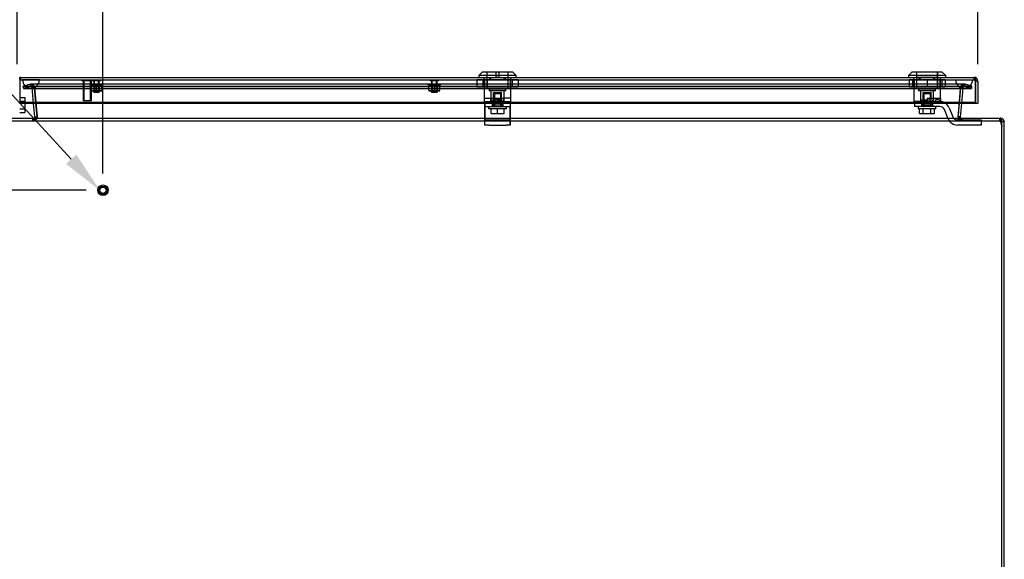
# Model space of a CAD drawing. Header units: inches. Extents: x 1 to 240, y -1 to 159.
# Tile 3 of 20: x 56 to 85, y 16 to 32. Entities that reach past the tile are written whole.
import ezdxf
from ezdxf import colors
from ezdxf.entities.mleader import LeaderData, LeaderLine
from ezdxf.enums import TextEntityAlignment as Align
from ezdxf.lldxf.tags import DXFTag
from ezdxf.math import Vec2, Vec3

# ---------------------------------------------------------------- set-up
doc = ezdxf.new("R2010")
doc.units = ezdxf.units.IN
doc.header["$MEASUREMENT"] = 0
for name, color, linetype in [('COM70220', 7, 'Continuous'), ('COM70701-2', 7, 'Continuous'), ('COM70702-11', 7, 'Continuous'), ('COM70703-6', 7, 'Continuous'), ('COM70704-2', 7, 'Continuous'), ('COM70705-9', 7, 'Continuous'), ('Default', 7, 'Continuous'), ('LOK10031', 7, 'Continuous'), ('LOK10031_CAM', 7, 'Continuous'), ('LOK10031_INSERT', 7, 'Continuous'), ('LOK10031_NUT', 7, 'Continuous'), ('LOK10031_SC', 7, 'Continuous'), ('NTS18118', 7, 'Continuous'), ('SCS86661', 7, 'Continuous'), ('STD26063', 7, 'Continuous'), ('STD26258', 7, 'Continuous')]:
    doc.layers.add(name, color=color, linetype=linetype)
doc.styles.add('SEACAD_Times_New_Roman', font='times.ttf')
tags = doc.linetypes.add('HIDDEN2', pattern=[0.1875, 0.125, -0.0625]).pattern_tags.tags
tags[6:7] = [DXFTag(74, 4), DXFTag(75, 0), DXFTag(340, '0'), DXFTag(46, 0.0), DXFTag(50, 0.0), DXFTag(44, 0.0), DXFTag(45, 0.0)]
tags[4:5] = [DXFTag(74, 4), DXFTag(75, 0), DXFTag(340, '0'), DXFTag(46, 0.0), DXFTag(50, 0.0), DXFTag(44, 0.0), DXFTag(45, 0.0)]
doc.dimstyles.new('HAMMOND_(STH_-_240x160)', dxfattribs={"dimtxt": 1, "dimasz": 1.25, "dimexe": 0.5, "dimexo": 0.5, "dimgap": 0.25, "dimtad": 0, "dimtih": 1, "dimtoh": 1, "dimzin": 0, "dimdsep": 46, "dimtxsty": 'SEACAD_Times_New_Roman', "dimblk1": '_SE_FILLED', "dimblk2": '_SE_FILLED', "dimsah": 1, "dimcen": 0.5, "dimadec": 0, "dimazin": 0, "dimtfac": 0.8, "dimtofl": 0, "dimtmove": 0, "dimatfit": 3, "dimfxl": 1, "dimtolj": 1, "dimtzin": 0, "dimarcsym": 0})

# ---------------------------------------------------------------- blocks, each defined once
blk = doc.blocks.new('SE4')
at = {"layer": 'COM70220', "color": 7, "linetype": 'HIDDEN2'}
for p, q in [((56.093, 30.589), (56.592, 30.589)), ((56.093, 30.588), (56.093, 30.589)), ((56.093, 30.588), (56.592, 30.588)), ((56.342, 30.586), (56.093, 30.588)), ((56.591, 30.588), (56.342, 30.586)), ((56.342, 30.586), (56.592, 30.586)), ((56.342, 30.34), (56.592, 30.34)), ((56.591, 30.589), (56.591, 30.588)), ((56.592, 30.589), (83.711, 30.589)), ((56.592, 30.588), (83.711, 30.588)), ((56.592, 30.586), (83.711, 30.586)), ((56.592, 30.34), (83.711, 30.34)), ((83.711, 30.589), (84.21, 30.589)), ((83.711, 30.588), (84.21, 30.588)), ((83.711, 30.586), (83.961, 30.586)), ((83.711, 30.34), (83.961, 30.34)), ((83.712, 30.589), (83.712, 30.588)), ((83.712, 30.588), (83.961, 30.586)), ((83.961, 30.586), (84.21, 30.588)), ((84.21, 30.588), (84.21, 30.589))]:
    blk.add_line(p, q, dxfattribs=at)
for centre in [(56.342, 30.59), (83.961, 30.59)]:
    blk.add_arc(centre, 0.25, 180, 0, dxfattribs=at)
at = {"layer": 'COM70701-2', "color": 7, "linetype": 'HIDDEN2'}
for p, q in [((56.11, 30.407), (56.315, 30.462)), ((56.129, 30.337), (56.11, 30.407)), ((56.333, 30.392), (56.129, 30.337)), ((56.315, 30.462), (56.343, 30.465)), ((56.333, 30.392), (56.315, 30.462)), ((56.333, 30.392), (56.343, 30.393)), ((56.343, 30.393), (56.343, 30.465)), ((56.343, 30.393), (56.363, 30.387)), ((56.363, 30.387), (56.403, 30.447)), ((56.363, 30.387), (56.378, 30.366)), ((56.378, 30.366), (56.447, 30.383)), ((56.378, 30.361), (56.45, 30.367)), ((56.378, 30.366), (56.378, 30.361)), ((56.42, 29.89), (56.378, 30.361)), ((56.447, 30.383), (56.45, 30.367)), ((56.45, 30.367), (56.526, 29.498)), ((56.397, 29.452), (56.397, 29.38)), ((56.419, 29.452), (56.419, 29.38)), ((56.438, 29.458), (56.477, 29.398)), ((56.442, 29.452), (56.477, 29.398)), ((56.446, 29.452), (56.483, 29.402)), ((56.517, 29.48), (56.526, 29.48)), ((56.526, 29.498), (56.526, 29.48)), ((56.526, 29.498), (56.526, 29.498)), ((56.483, 29.402), (56.477, 29.398))]:
    blk.add_line(p, q, dxfattribs=at)
at = {"layer": 'COM70701-2', "color": 7, "linetype": 'Continuous'}
for p, q in [((56.454, 29.491), (56.42, 29.89)), ((56.44, 29.46), (56.438, 29.458)), ((56.438, 29.458), (56.442, 29.452)), ((56.44, 29.46), (56.446, 29.452)), ((56.454, 29.491), (56.526, 29.498)), ((56.454, 29.491), (56.455, 29.485)), ((56.455, 29.485), (56.517, 29.48))]:
    blk.add_line(p, q, dxfattribs=at)
at = {"layer": 'COM70701-2', "color": 7, "linetype": 'HIDDEN2'}
for centre, radius, start, end in [((56.342, 30.357), 0.109, 55.8948, 89.8951), ((56.343, 30.357), 0.108, 13.7843, 55.7899), ((56.419, 29.488), 0.108, 306.8348, 355.3824), ((56.418, 29.489), 0.109, 270.0924, 302.6845)]:
    blk.add_arc(centre, radius, start, end, dxfattribs=at)
at = {"layer": 'COM70701-2', "color": 7, "linetype": 'Continuous'}
blk.add_arc((56.419, 29.488), 0.036, 306.835, 355.3822, dxfattribs=at)
at = {"layer": 'COM70702-11', "color": 7, "linetype": 'HIDDEN2'}
for p, q in [((56.336, 30.458), (56.124, 30.403)), ((56.124, 30.403), (84.18, 30.403)), ((56.124, 30.403), (56.124, 30.334)), ((56.336, 30.389), (56.124, 30.334)), ((56.124, 30.334), (84.18, 30.334)), ((56.336, 30.389), (56.336, 30.458)), ((83.954, 30.462), (56.35, 30.462)), ((83.954, 30.39), (56.35, 30.39)), ((56.456, 30.338), (56.43, 30.363)), ((56.43, 30.357), (56.43, 30.363)), ((56.456, 30.331), (56.43, 30.357)), ((56.522, 29.556), (56.456, 30.338)), ((56.456, 30.338), (56.456, 30.331)), ((56.522, 29.549), (56.456, 30.331)), ((83.848, 30.338), (83.782, 29.556)), ((83.848, 30.331), (83.782, 29.549)), ((83.874, 30.363), (83.848, 30.338)), ((83.874, 30.357), (83.848, 30.331)), ((83.848, 30.338), (83.848, 30.331)), ((83.874, 30.357), (83.874, 30.363)), ((83.968, 30.389), (83.968, 30.458)), ((84.18, 30.403), (83.968, 30.458)), ((84.18, 30.334), (83.968, 30.389)), ((84.18, 30.403), (84.18, 30.334)), ((56.395, 29.38), (56.395, 29.452)), ((56.516, 29.488), (56.516, 29.488)), ((56.517, 29.491), (56.517, 29.498)), ((56.522, 29.556), (56.522, 29.549)), ((56.523, 29.529), (56.523, 29.536)), ((83.781, 29.536), (83.781, 29.529)), ((83.782, 29.556), (83.782, 29.549)), ((83.787, 29.491), (83.787, 29.498)), ((83.788, 29.488), (83.788, 29.488)), ((83.908, 29.38), (83.908, 29.452)), ((85.018, 29.38), (85.018, 29.452)), ((85.028, 29.38), (85.028, 29.452)), ((85.042, 29.36), (85.042, 29.39)), ((85.042, 29.39), (85.08, 29.238)), ((85.042, 29.36), (85.08, 29.208))]:
    blk.add_line(p, q, dxfattribs=at)
for centre, major_axis, start_param, end_param in [((56.395, 29.536), (-0.128, 0), 2.838142, 3.297963), ((56.395, 29.529), (-0.128, 0), 2.838142, 3.297963), ((83.908, 29.536), (0.128, 0), 2.985222, 3.445043), ((83.908, 29.529), (0.128, 0), 2.985222, 3.445043)]:
    blk.add_ellipse(centre, major_axis=major_axis, ratio=0.996195, start_param=start_param, end_param=end_param, dxfattribs=at)
for points, knots in [([(56.336, 30.389), (56.344, 30.39), (56.352, 30.39), (56.367, 30.388), (56.375, 30.386), (56.391, 30.38), (56.399, 30.376), (56.415, 30.367), (56.422, 30.362), (56.43, 30.357)], [0, 0, 0, 0, 0.25, 0.25, 0.5, 0.5, 0.75, 0.75, 1, 1, 1, 1]), ([(56.35, 30.462), (56.353, 30.462), (56.356, 30.461), (56.367, 30.457), (56.375, 30.451), (56.391, 30.433), (56.399, 30.421), (56.415, 30.394), (56.422, 30.379), (56.43, 30.363)], [0.1504974, 0.1504974, 0.1504974, 0.1504974, 0.25, 0.25, 0.5, 0.5, 0.75, 0.75, 1, 1, 1, 1]), ([(83.874, 30.363), (83.881, 30.379), (83.889, 30.394), (83.905, 30.421), (83.913, 30.433), (83.929, 30.451), (83.936, 30.457), (83.947, 30.461), (83.951, 30.462), (83.954, 30.462)], [0, 0, 0, 0, 0.25, 0.25, 0.5, 0.5, 0.75, 0.75, 0.8495026, 0.8495026, 0.8495026, 0.8495026]), ([(83.874, 30.357), (83.881, 30.362), (83.889, 30.367), (83.905, 30.376), (83.913, 30.38), (83.929, 30.386), (83.936, 30.388), (83.952, 30.39), (83.96, 30.39), (83.968, 30.389)], [0, 0, 0, 0, 0.25, 0.25, 0.5, 0.5, 0.75, 0.75, 1, 1, 1, 1]), ([(56.395, 29.38), (56.402, 29.38), (56.409, 29.38), (56.422, 29.38), (56.429, 29.381), (56.442, 29.382), (56.448, 29.382), (56.46, 29.386), (56.466, 29.388), (56.476, 29.395), (56.482, 29.4), (56.491, 29.412), (56.495, 29.42), (56.503, 29.438), (56.507, 29.449), (56.513, 29.472), (56.515, 29.485), (56.517, 29.498)], [0, 0, 0, 0, 0.125, 0.125, 0.25, 0.25, 0.375, 0.375, 0.5, 0.5, 0.625, 0.625, 0.75, 0.75, 0.875, 0.875, 1, 1, 1, 1]), ([(56.42, 29.452), (56.421, 29.452), (56.425, 29.452), (56.431, 29.452), (56.439, 29.453), (56.448, 29.453), (56.456, 29.454), (56.464, 29.455), (56.474, 29.456), (56.481, 29.459), (56.485, 29.46)], [0.174992, 0.174992, 0.174992, 0.174992, 0.1885878, 0.2506526, 0.3120425, 0.3726029, 0.4321969, 0.4906952, 0.5479785, 0.6623431, 0.6623431, 0.6623431, 0.6623431]), ([(56.494, 29.465), (56.496, 29.466), (56.5, 29.469), (56.505, 29.473), (56.51, 29.479), (56.514, 29.485), (56.516, 29.489), (56.517, 29.491)], [0.7379534, 0.7379534, 0.7379534, 0.7379534, 0.7882141, 0.843718, 0.8974268, 0.9494645, 1, 1, 1, 1]), ([(83.787, 29.498), (83.789, 29.485), (83.791, 29.472), (83.797, 29.449), (83.801, 29.438), (83.808, 29.42), (83.813, 29.412), (83.82, 29.403), (83.822, 29.4), (83.825, 29.398)], [0, 0, 0, 0, 0.125, 0.125, 0.25, 0.25, 0.375, 0.375, 0.4364327, 0.4364327, 0.4364327, 0.4364327]), ([(83.787, 29.491), (83.787, 29.49), (83.788, 29.488), (83.79, 29.485), (83.792, 29.481), (83.795, 29.478), (83.797, 29.475), (83.8, 29.472), (83.803, 29.47), (83.806, 29.467), (83.808, 29.466), (83.81, 29.465), (83.81, 29.465)], [0, 0, 0, 0, 0.0267961, 0.0539907, 0.081615, 0.1096959, 0.1382562, 0.1673152, 0.1968891, 0.226991, 0.2576264, 0.2621864, 0.2621864, 0.2621864, 0.2621864]), ([(83.819, 29.46), (83.819, 29.46), (83.821, 29.459), (83.824, 29.458), (83.828, 29.457), (83.837, 29.455), (83.85, 29.453), (83.867, 29.453), (83.878, 29.452), (83.883, 29.452), (83.883, 29.452)], [0.3379686, 0.3379686, 0.3379686, 0.3379686, 0.352717, 0.3854549, 0.418697, 0.4524307, 0.5828691, 0.7187026, 0.8115085, 0.8250775, 0.8250775, 0.8250775, 0.8250775]), ([(85.028, 29.452), (85.03, 29.452), (85.033, 29.446), (85.037, 29.424), (85.04, 29.408), (85.042, 29.39)], [0, 0, 0, 0, 0.5, 0.5, 1, 1, 1, 1]), ([(83.884, 29.38), (83.885, 29.38), (83.887, 29.38), (83.895, 29.38), (83.902, 29.38), (83.908, 29.38)], [0.8473162, 0.8473162, 0.8473162, 0.8473162, 0.875, 0.875, 1, 1, 1, 1]), ([(85.028, 29.38), (85.029, 29.38), (85.03, 29.38), (85.033, 29.378), (85.034, 29.377), (85.036, 29.373), (85.037, 29.371), (85.04, 29.366), (85.041, 29.363), (85.042, 29.36)], [0, 0, 0, 0, 0.25, 0.25, 0.5, 0.5, 0.75, 0.75, 1, 1, 1, 1])]:
    blk.add_open_spline(points, degree=3, knots=knots, dxfattribs=at)
at = {"layer": 'COM70702-11', "color": 7, "linetype": 'Continuous'}
for points, knots in [([(56.395, 29.452), (56.398, 29.452), (56.404, 29.452), (56.413, 29.452), (56.418, 29.452), (56.42, 29.452)], [0, 0, 0, 0, 0.0630925, 0.1260117, 0.174992, 0.174992, 0.174992, 0.174992]), ([(83.883, 29.452), (83.887, 29.452), (83.896, 29.452), (83.904, 29.452), (83.908, 29.452)], [0.8250775, 0.8250775, 0.8250775, 0.8250775, 0.9054638, 1, 1, 1, 1])]:
    blk.add_open_spline(points, degree=3, knots=knots, dxfattribs=at)
at = {"layer": 'COM70703-6', "color": 7, "linetype": 'HIDDEN2'}
for p, q in [((56.333, 30.462), (56.129, 30.407)), ((56.129, 30.407), (84.175, 30.407)), ((56.129, 30.337), (56.129, 30.407)), ((56.333, 30.392), (56.129, 30.337)), ((56.129, 30.337), (84.175, 30.337)), ((56.343, 30.465), (56.333, 30.462)), ((83.961, 30.465), (56.333, 30.465)), ((56.333, 30.392), (56.333, 30.462)), ((56.343, 30.393), (56.343, 30.465)), ((56.397, 30.389), (56.343, 30.393)), ((83.961, 30.393), (56.343, 30.393)), ((56.397, 30.389), (56.397, 30.451)), ((56.403, 30.447), (56.397, 30.451)), ((56.403, 30.387), (56.397, 30.389)), ((56.403, 30.387), (56.403, 30.447)), ((56.446, 30.366), (56.403, 30.387)), ((56.446, 30.366), (56.446, 30.383)), ((56.45, 30.361), (56.446, 30.366)), ((56.526, 29.498), (56.45, 30.367)), ((56.45, 30.361), (56.45, 30.367)), ((56.491, 29.89), (56.45, 30.361)), ((83.854, 30.367), (83.778, 29.498)), ((83.854, 30.361), (83.812, 29.89)), ((83.857, 30.383), (83.854, 30.367)), ((83.854, 30.361), (83.854, 30.367)), ((83.857, 30.366), (83.854, 30.361)), ((83.901, 30.387), (83.857, 30.366)), ((83.857, 30.366), (83.857, 30.383)), ((83.907, 30.451), (83.901, 30.447)), ((83.901, 30.387), (83.901, 30.447)), ((83.907, 30.389), (83.901, 30.387)), ((83.907, 30.389), (83.907, 30.451)), ((83.961, 30.393), (83.907, 30.389)), ((83.961, 30.393), (83.961, 30.465)), ((83.971, 30.462), (83.961, 30.465)), ((83.971, 30.392), (83.971, 30.462)), ((84.175, 30.407), (83.971, 30.462)), ((84.175, 30.337), (83.971, 30.392)), ((84.175, 30.337), (84.175, 30.407)), ((56.419, 29.452), (56.419, 29.38)), ((56.477, 29.458), (56.477, 29.398)), ((56.483, 29.46), (56.483, 29.402)), ((56.525, 29.48), (56.525, 29.489)), ((56.525, 29.485), (56.525, 29.48)), ((56.526, 29.491), (56.526, 29.498)), ((83.778, 29.491), (83.778, 29.498)), ((83.779, 29.485), (83.779, 29.48)), ((83.82, 29.46), (83.82, 29.402)), ((83.827, 29.458), (83.827, 29.398)), ((83.885, 29.452), (83.885, 29.38)), ((85.044, 29.452), (85.044, 29.38)), ((55.26, 29.38), (85.044, 29.38)), ((83.82, 29.402), (83.827, 29.398)), ((85.077, 29.354), (85.077, 29.375))]:
    blk.add_line(p, q, dxfattribs=at)
at = {"layer": 'COM70703-6', "color": 7, "linetype": 'Continuous'}
for p, q in [((56.526, 29.491), (56.491, 29.89)), ((83.812, 29.89), (83.778, 29.491)), ((55.26, 29.452), (85.044, 29.452)), ((56.477, 29.458), (56.483, 29.46)), ((56.525, 29.485), (56.526, 29.491)), ((56.525, 29.489), (56.525, 29.488)), ((83.778, 29.491), (83.779, 29.485)), ((83.778, 29.488), (83.778, 29.489)), ((83.82, 29.46), (83.827, 29.458)), ((85.08, 29.344), (85.077, 29.375)), ((85.08, 13.524), (85.08, 29.344))]:
    blk.add_line(p, q, dxfattribs=at)
for centre, start, end in [((56.383, 29.665), 296.0218, 308.2777), ((83.921, 29.665), 231.7224, 243.9781)]:
    blk.add_arc(centre, 0.228, start, end, dxfattribs=at)
blk.add_open_spline([(85.077, 29.375), (85.075, 29.386), (85.072, 29.396), (85.066, 29.415), (85.063, 29.424), (85.058, 29.438), (85.055, 29.443), (85.049, 29.45), (85.047, 29.452), (85.044, 29.452)], degree=3, knots=[0, 0, 0, 0, 0.25, 0.25, 0.5, 0.5, 0.75, 0.75, 1, 1, 1, 1], dxfattribs=at)
at = {"layer": 'COM70703-6', "color": 7, "linetype": 'HIDDEN2'}
blk.add_open_spline([(85.077, 29.354), (85.075, 29.358), (85.072, 29.362), (85.066, 29.368), (85.063, 29.371), (85.058, 29.375), (85.055, 29.377), (85.049, 29.38), (85.047, 29.38), (85.044, 29.38)], degree=3, knots=[0, 0, 0, 0, 0.25, 0.25, 0.5, 0.5, 0.75, 0.75, 1, 1, 1, 1], dxfattribs=at)
at = {"layer": 'COM70704-2', "color": 7, "linetype": 'HIDDEN2'}
for p, q in [((83.854, 30.367), (83.778, 29.498)), ((83.925, 30.358), (83.853, 30.365)), ((83.856, 30.383), (83.854, 30.367)), ((83.925, 30.361), (83.854, 30.367)), ((83.926, 30.366), (83.856, 30.383)), ((83.925, 30.361), (83.884, 29.89)), ((83.941, 30.387), (83.901, 30.447)), ((83.926, 30.366), (83.925, 30.361)), ((83.941, 30.387), (83.926, 30.366)), ((83.961, 30.393), (83.941, 30.387)), ((83.961, 30.393), (83.961, 30.465)), ((83.989, 30.462), (83.961, 30.465)), ((83.971, 30.392), (83.961, 30.393)), ((83.971, 30.392), (83.989, 30.462)), ((84.175, 30.337), (83.971, 30.392)), ((84.194, 30.407), (83.989, 30.462)), ((84.175, 30.337), (84.194, 30.407)), ((83.778, 29.498), (83.778, 29.498)), ((83.778, 29.498), (83.778, 29.488)), ((83.786, 29.48), (83.778, 29.48)), ((83.858, 29.452), (83.82, 29.402)), ((83.866, 29.458), (83.827, 29.398)), ((83.885, 29.452), (83.885, 29.38)), ((85.044, 29.452), (85.044, 29.38))]:
    blk.add_line(p, q, dxfattribs=at)
at = {"layer": 'COM70704-2', "color": 7, "linetype": 'Continuous'}
for p, q in [((83.884, 29.89), (83.849, 29.491)), ((83.849, 29.491), (83.778, 29.498)), ((83.778, 29.488), (83.778, 29.48)), ((83.849, 29.485), (83.786, 29.48)), ((83.849, 29.491), (83.849, 29.485)), ((83.864, 29.46), (83.858, 29.452)), ((83.864, 29.46), (83.885, 29.452)), ((85.078, 29.354), (85.148, 29.375)), ((85.152, 29.344), (85.08, 29.344)), ((85.152, 29.344), (85.148, 29.375)), ((85.152, 13.524), (85.152, 29.344))]:
    blk.add_line(p, q, dxfattribs=at)
at = {"layer": 'COM70704-2', "color": 7, "linetype": 'HIDDEN2'}
for centre, radius, start, end in [((83.961, 30.357), 0.108, 124.2101, 166.2157), ((83.961, 30.357), 0.108, 90, 124.2101), ((83.885, 29.488), 0.108, 184.6176, 233.1651), ((83.885, 29.488), 0.108, 233.1651, 270), ((85.044, 29.344), 0.036, 34.7332, 90)]:
    blk.add_arc(centre, radius, start, end, dxfattribs=at)
at = {"layer": 'COM70704-2', "color": 7, "linetype": 'Continuous'}
for centre, radius, start, end in [((83.885, 29.488), 0.036, 184.6176, 233.1651), ((85.044, 29.344), 0.108, 16.311, 90), ((85.044, 29.344), 0.036, 16.311, 34.7332)]:
    blk.add_arc(centre, radius, start, end, dxfattribs=at)
at = {"layer": 'COM70705-9', "color": 7, "linetype": 'Continuous'}
for p, q in [((56.009, 30.6), (56.009, 30.657)), ((56.009, 30.656), (56.009, 30.656)), ((56.009, 30.656), (56.009, 30.556)), ((56.045, 30.662), (84.259, 30.662)), ((84.295, 30.6), (84.295, 30.657)), ((84.295, 30.656), (84.295, 30.656)), ((84.295, 30.656), (84.295, 30.556)), ((84.295, 30.656), (84.295, 30.554)), ((56.009, 30.6), (56.009, 29.92)), ((84.295, 29.92), (84.295, 30.6)), ((84.367, 30.554), (84.295, 30.554)), ((84.295, 30.554), (84.295, 29.89)), ((84.367, 30.554), (84.367, 29.89)), ((56.009, 29.89), (56.009, 29.92)), ((84.295, 29.92), (56.009, 29.92)), ((84.295, 29.89), (56.009, 29.89)), ((84.295, 29.89), (84.295, 29.92)), ((84.367, 29.89), (84.295, 29.89))]:
    blk.add_line(p, q, dxfattribs=at)
at = {"layer": 'COM70705-9', "color": 7, "linetype": 'HIDDEN2'}
for p, q in [((56.045, 30.59), (56.045, 30.662)), ((69.953, 30.59), (69.953, 30.662)), ((70.35, 30.59), (70.35, 30.662)), ((82.668, 30.59), (82.668, 30.662)), ((83.065, 30.59), (83.065, 30.662)), ((84.259, 30.59), (84.259, 30.662)), ((56.045, 30.59), (84.259, 30.59)), ((69.756, 30.59), (69.756, 30.592)), ((70.547, 30.59), (70.547, 30.592)), ((82.471, 30.59), (82.471, 30.592)), ((83.262, 30.59), (83.262, 30.592))]:
    blk.add_line(p, q, dxfattribs=at)
at = {"layer": 'COM70705-9', "color": 7, "linetype": 'Continuous'}
for centre, radius, start, end in [((56.045, 30.554), 0.108, 90, 109.4491), ((84.259, 30.554), 0.108, 70.5509, 90), ((84.259, 30.554), 0.108, 0, 70.5288), ((84.259, 30.554), 0.036, 0, 2.6798)]:
    blk.add_arc(centre, radius, start, end, dxfattribs=at)
at = {"layer": 'COM70705-9', "color": 7, "linetype": 'HIDDEN2'}
for centre, start, end in [((56.045, 30.554), 90, 177.3202), ((84.259, 30.554), 2.6798, 90)]:
    blk.add_arc(centre, 0.036, start, end, dxfattribs=at)
at = {"layer": 'COM70705-9', "color": 7, "linetype": 'Continuous'}
for centre, major_axis, start_param, end_param in [((56.045, 30.554), (-0.119, 0), 4.712389, 5.019287), ((84.259, 30.554), (0.119, 0), 1.263899, 1.570796)]:
    blk.add_ellipse(centre, major_axis=major_axis, ratio=0.908294, start_param=start_param, end_param=end_param, dxfattribs=at)
at = {"layer": 'COM70705-9', "color": 7, "linetype": 'HIDDEN2'}
for centre, major_axis, start_param, end_param in [((56.045, 30.554), (-0.0396, 0), 4.712389, 5.846853), ((84.259, 30.554), (0.0396, 0), 0.436332, 1.570796)]:
    blk.add_ellipse(centre, major_axis=major_axis, ratio=0.908294, start_param=start_param, end_param=end_param, dxfattribs=at)
at = {"layer": 'LOK10031', "color": 7, "linetype": 'Continuous'}
for p, q in [((69.702, 30.822), (69.602, 30.722)), ((70.702, 30.722), (69.602, 30.722)), ((69.602, 30.722), (69.602, 30.662)), ((70.602, 30.822), (69.702, 30.822)), ((70.702, 30.722), (70.602, 30.822)), ((70.702, 30.662), (70.702, 30.722)), ((82.417, 30.822), (82.317, 30.722)), ((83.417, 30.722), (82.317, 30.722)), ((82.317, 30.722), (82.317, 30.662)), ((83.317, 30.822), (82.417, 30.822)), ((83.417, 30.722), (83.317, 30.822)), ((83.417, 30.662), (83.417, 30.722))]:
    blk.add_line(p, q, dxfattribs=at)
at = {"layer": 'LOK10031', "color": 7, "linetype": 'HIDDEN2'}
for p, q in [((69.756, 30.592), (69.756, 30.662)), ((69.837, 30.822), (69.837, 30.322)), ((69.921, 30.592), (69.921, 30.662)), ((70.383, 30.592), (70.383, 30.662)), ((70.467, 30.322), (70.467, 30.822)), ((70.547, 30.592), (70.547, 30.662)), ((82.471, 30.592), (82.471, 30.662)), ((82.552, 30.822), (82.552, 30.322)), ((82.636, 30.592), (82.636, 30.662)), ((83.098, 30.592), (83.098, 30.662)), ((83.182, 30.322), (83.182, 30.822)), ((83.262, 30.592), (83.262, 30.662)), ((69.921, 30.592), (69.756, 30.592)), ((69.759, 30.592), (69.759, 30.052)), ((70.467, 30.322), (69.837, 30.322)), ((69.902, 30.322), (69.902, 30.262)), ((70.383, 30.592), (69.921, 30.592)), ((70.547, 30.592), (70.383, 30.592)), ((70.402, 30.262), (70.402, 30.322)), ((70.544, 29.952), (70.544, 30.592)), ((82.636, 30.592), (82.471, 30.592)), ((82.474, 30.592), (82.474, 29.952)), ((83.182, 30.322), (82.552, 30.322)), ((82.617, 30.322), (82.617, 30.262)), ((83.098, 30.592), (82.636, 30.592)), ((83.262, 30.592), (83.098, 30.592)), ((83.117, 30.262), (83.117, 30.322)), ((83.259, 30.052), (83.259, 30.592)), ((69.759, 30.052), (70.152, 30.052)), ((69.759, 30.052), (69.759, 29.952)), ((70.402, 30.262), (69.902, 30.262)), ((69.958, 30.262), (69.958, 30.052)), ((69.958, 29.952), (69.958, 30.052)), ((70.152, 30.052), (70.152, 29.952)), ((70.152, 30.052), (70.345, 30.052)), ((70.345, 29.952), (70.345, 30.262)), ((70.544, 30.052), (70.345, 30.052)), ((83.117, 30.262), (82.617, 30.262)), ((82.673, 30.262), (82.673, 29.952)), ((82.867, 30.052), (83.259, 30.052)), ((82.867, 30.052), (82.867, 29.952)), ((83.06, 30.052), (83.06, 30.262)), ((83.06, 30.052), (83.06, 29.952)), ((83.259, 30.052), (83.259, 29.952)), ((69.759, 29.952), (69.778, 29.952)), ((70.272, 29.952), (70.152, 29.952)), ((70.544, 29.952), (70.528, 29.952)), ((82.867, 29.952), (82.474, 29.952)), ((83.24, 29.952), (83.259, 29.952))]:
    blk.add_line(p, q, dxfattribs=at)
at = {"layer": 'LOK10031_CAM', "color": 7, "linetype": 'HIDDEN2'}
for p, q in [((69.775, 29.802), (69.775, 29.952)), ((69.775, 29.709), (69.775, 29.802)), ((69.775, 29.802), (69.778, 29.802)), ((69.778, 29.952), (69.778, 29.765)), ((69.778, 29.952), (70.152, 29.952)), ((69.778, 29.802), (70.528, 29.802)), ((69.778, 29.765), (69.778, 29.496)), ((69.993, 29.952), (69.993, 29.802)), ((69.996, 29.952), (69.996, 29.802)), ((70.04, 29.982), (70.04, 29.952)), ((70.043, 29.982), (70.043, 29.952)), ((70.07, 30.012), (70.073, 30.012)), ((70.073, 30.012), (70.233, 30.012)), ((70.26, 29.982), (70.26, 29.952)), ((70.263, 29.982), (70.263, 29.952)), ((70.272, 29.952), (70.528, 29.952)), ((70.308, 29.837), (70.308, 29.802)), ((70.311, 29.952), (70.311, 29.802)), ((70.525, 29.952), (70.525, 29.802)), ((70.525, 29.709), (70.525, 29.802)), ((70.528, 29.952), (70.528, 29.765)), ((70.528, 29.765), (70.528, 29.496)), ((82.49, 29.952), (82.49, 29.802)), ((82.865, 29.802), (82.49, 29.802)), ((82.708, 29.952), (82.708, 29.802)), ((83.24, 29.802), (82.865, 29.802)), ((82.867, 29.952), (83.24, 29.952)), ((83.023, 29.952), (83.023, 29.802)), ((83.113, 29.982), (83.113, 29.952)), ((83.143, 30.012), (83.203, 30.012)), ((83.233, 29.982), (83.233, 29.952)), ((83.518, 29.765), (83.627, 29.496)), ((69.775, 29.44), (69.775, 29.709)), ((69.775, 29.252), (69.775, 29.44)), ((69.778, 29.496), (69.778, 29.402)), ((70.525, 29.44), (70.525, 29.709)), ((70.525, 29.252), (70.525, 29.44)), ((70.528, 29.496), (70.528, 29.402)), ((83.488, 29.44), (83.379, 29.709)), ((69.778, 29.402), (69.775, 29.402)), ((69.778, 29.252), (69.775, 29.252)), ((69.778, 29.252), (69.778, 29.402)), ((69.778, 29.402), (69.903, 29.402)), ((69.903, 29.252), (69.778, 29.252)), ((69.903, 29.402), (70.403, 29.402)), ((69.903, 29.252), (70.403, 29.252)), ((70.403, 29.402), (70.528, 29.402)), ((70.528, 29.252), (70.403, 29.252)), ((70.528, 29.402), (70.528, 29.252)), ((83.766, 29.402), (84.345, 29.402)), ((84.345, 29.252), (83.766, 29.252)), ((84.345, 29.402), (84.47, 29.402)), ((84.47, 29.252), (84.345, 29.252)), ((84.47, 29.402), (84.47, 29.252))]:
    blk.add_line(p, q, dxfattribs=at)
for centre, radius, start, end in [((70.07, 29.982), 0.03, 90, 180), ((70.073, 29.982), 0.03, 90, 180), ((70.23, 29.982), 0.03, 0, 90), ((70.233, 29.982), 0.03, 0, 90), ((83.143, 29.982), 0.03, 90, 180), ((83.203, 29.982), 0.03, 0, 90), ((83.24, 29.652), 0.3, 22.0194, 90), ((83.24, 29.652), 0.15, 22.0194, 90), ((83.766, 29.552), 0.3, 202.0194, 270), ((83.766, 29.552), 0.15, 202.0194, 270)]:
    blk.add_arc(centre, radius, start, end, dxfattribs=at)
at = {"layer": 'LOK10031_INSERT', "color": 7, "linetype": 'HIDDEN2'}
for p, q in [((69.839, 30.822), (69.839, 30.337)), ((70.112, 30.672), (70.112, 30.822)), ((70.112, 30.672), (70.192, 30.672)), ((70.192, 30.822), (70.192, 30.672)), ((70.464, 30.337), (70.464, 30.822)), ((82.557, 30.672), (82.554, 30.672)), ((82.554, 30.672), (82.554, 30.337)), ((82.557, 30.822), (82.557, 30.672)), ((82.557, 30.672), (83.177, 30.672)), ((83.177, 30.672), (83.177, 30.822)), ((83.177, 30.672), (83.179, 30.672)), ((83.179, 30.337), (83.179, 30.672)), ((70.464, 30.337), (69.839, 30.337)), ((69.902, 30.337), (69.902, 30.277)), ((70.402, 30.277), (70.402, 30.337)), ((83.179, 30.337), (82.554, 30.337)), ((82.617, 30.337), (82.617, 30.277)), ((83.117, 30.277), (83.117, 30.337)), ((70.402, 30.277), (69.902, 30.277)), ((69.958, 30.277), (69.958, 29.987)), ((70.033, 30.212), (70.053, 30.212)), ((70.033, 29.837), (70.033, 30.212)), ((70.053, 30.212), (70.25, 30.212)), ((70.053, 30.212), (70.053, 29.837)), ((70.25, 29.837), (70.25, 30.212)), ((70.27, 30.212), (70.25, 30.212)), ((70.27, 29.837), (70.27, 30.212)), ((70.345, 29.987), (70.345, 30.277)), ((83.117, 30.277), (82.617, 30.277)), ((82.673, 30.277), (82.673, 29.987)), ((82.748, 30.212), (82.768, 30.212)), ((82.748, 29.837), (82.748, 30.212)), ((82.768, 30.212), (82.965, 30.212)), ((82.768, 30.212), (82.768, 29.837)), ((82.965, 29.837), (82.965, 30.212)), ((82.985, 30.212), (82.965, 30.212)), ((82.985, 29.837), (82.985, 30.212)), ((83.06, 29.987), (83.06, 30.277)), ((69.958, 29.987), (69.996, 29.987)), ((69.996, 29.952), (69.996, 29.987)), ((69.996, 29.837), (70.037, 29.837)), ((70.266, 29.987), (70.037, 29.987)), ((70.037, 29.987), (70.037, 29.837)), ((70.266, 29.837), (70.037, 29.837)), ((70.266, 29.837), (70.266, 29.987)), ((70.266, 29.837), (70.308, 29.837)), ((70.345, 29.987), (70.308, 29.987)), ((70.308, 29.987), (70.308, 29.837)), ((82.711, 29.987), (82.673, 29.987)), ((82.711, 29.837), (82.711, 29.987)), ((82.711, 29.837), (82.752, 29.837)), ((82.981, 29.987), (82.752, 29.987)), ((82.752, 29.987), (82.752, 29.837)), ((82.981, 29.837), (82.752, 29.837)), ((82.981, 29.837), (82.981, 29.987)), ((82.981, 29.837), (83.023, 29.837)), ((83.023, 29.987), (83.06, 29.987)), ((83.023, 29.987), (83.023, 29.952))]:
    blk.add_line(p, q, dxfattribs=at)
at = {"layer": 'LOK10031_NUT', "color": 7, "linetype": 'HIDDEN2'}
for p, q in [((69.54, 30.605), (69.846, 30.605)), ((69.54, 30.605), (69.54, 30.39)), ((69.719, 30.605), (69.719, 30.39)), ((69.768, 30.605), (69.768, 30.39)), ((69.846, 30.605), (70.458, 30.605)), ((69.846, 30.605), (69.846, 30.39)), ((70.458, 30.605), (70.764, 30.605)), ((70.458, 30.605), (70.458, 30.39)), ((70.535, 30.39), (70.535, 30.605)), ((70.585, 30.605), (70.585, 30.39)), ((70.764, 30.605), (70.764, 30.39)), ((82.337, 30.605), (82.867, 30.605)), ((82.337, 30.605), (82.337, 30.39)), ((82.434, 30.605), (82.434, 30.39)), ((82.483, 30.605), (82.483, 30.39)), ((82.867, 30.605), (83.397, 30.605)), ((82.867, 30.605), (82.867, 30.39)), ((83.25, 30.39), (83.25, 30.605)), ((83.3, 30.605), (83.3, 30.39)), ((83.397, 30.605), (83.397, 30.39)), ((69.54, 30.39), (69.846, 30.39)), ((69.846, 30.39), (70.458, 30.39)), ((70.458, 30.39), (70.764, 30.39)), ((82.337, 30.39), (82.867, 30.39)), ((82.867, 30.39), (83.397, 30.39))]:
    blk.add_line(p, q, dxfattribs=at)
at = {"layer": 'LOK10031_SC', "color": 7, "linetype": 'HIDDEN2'}
for p, q in [((70.27, 30.177), (70.033, 30.177)), ((70.033, 30.177), (70.033, 29.802)), ((70.058, 30.177), (70.058, 29.802)), ((70.246, 30.177), (70.246, 29.802)), ((70.27, 29.802), (70.27, 30.177)), ((82.985, 30.177), (82.748, 30.177)), ((82.748, 30.177), (82.748, 29.802)), ((82.773, 30.177), (82.773, 29.802)), ((82.961, 30.177), (82.961, 29.802)), ((82.985, 29.802), (82.985, 30.177)), ((69.889, 29.802), (69.889, 29.732)), ((70.414, 29.732), (69.889, 29.732)), ((69.959, 29.595), (69.959, 29.732)), ((70.033, 29.802), (70.058, 29.802)), ((70.152, 29.595), (70.152, 29.732)), ((70.27, 29.802), (70.246, 29.802)), ((70.344, 29.595), (70.344, 29.732)), ((70.414, 29.732), (70.414, 29.802)), ((82.604, 29.802), (82.604, 29.732)), ((83.129, 29.732), (82.604, 29.732)), ((82.644, 29.595), (82.644, 29.732)), ((82.748, 29.802), (82.773, 29.802)), ((82.755, 29.595), (82.755, 29.732)), ((82.985, 29.802), (82.961, 29.802)), ((82.978, 29.595), (82.978, 29.732)), ((83.089, 29.595), (83.089, 29.732)), ((83.129, 29.732), (83.129, 29.802)), ((69.959, 29.595), (70.152, 29.595)), ((70.152, 29.595), (70.344, 29.595)), ((82.644, 29.595), (82.755, 29.595)), ((82.755, 29.595), (82.978, 29.595)), ((82.978, 29.595), (83.089, 29.595))]:
    blk.add_line(p, q, dxfattribs=at)
at = {"layer": 'NTS18118', "color": 7, "linetype": 'HIDDEN2'}
for p, q in [((58.099, 30.465), (58.467, 30.465)), ((58.099, 30.465), (58.099, 30.434)), ((58.123, 30.434), (58.099, 30.434)), ((58.123, 30.276), (58.123, 30.434)), ((58.283, 30.434), (58.123, 30.434)), ((58.201, 30.465), (58.201, 30.269)), ((58.218, 30.465), (58.218, 30.269)), ((58.283, 30.276), (58.283, 30.434)), ((58.442, 30.434), (58.283, 30.434)), ((58.348, 30.269), (58.348, 30.465)), ((58.365, 30.465), (58.365, 30.269)), ((58.442, 30.276), (58.442, 30.434)), ((58.442, 30.434), (58.467, 30.434)), ((58.467, 30.434), (58.467, 30.465)), ((68.099, 30.465), (68.467, 30.465)), ((68.099, 30.465), (68.099, 30.434)), ((68.099, 30.434), (68.123, 30.434)), ((68.123, 30.276), (68.123, 30.434)), ((68.283, 30.434), (68.123, 30.434)), ((68.201, 30.465), (68.201, 30.269)), ((68.218, 30.465), (68.218, 30.269)), ((68.283, 30.276), (68.283, 30.434)), ((68.442, 30.434), (68.283, 30.434)), ((68.348, 30.269), (68.348, 30.465)), ((68.365, 30.465), (68.365, 30.269)), ((68.442, 30.276), (68.442, 30.434)), ((68.467, 30.434), (68.442, 30.434)), ((68.467, 30.434), (68.467, 30.465)), ((58.203, 30.269), (58.123, 30.276)), ((58.123, 30.269), (58.203, 30.269)), ((58.283, 30.276), (58.203, 30.269)), ((58.203, 30.269), (58.362, 30.269)), ((58.362, 30.269), (58.283, 30.276)), ((58.442, 30.276), (58.362, 30.269)), ((58.362, 30.269), (58.442, 30.269)), ((68.203, 30.269), (68.123, 30.276)), ((68.123, 30.269), (68.203, 30.269)), ((68.283, 30.276), (68.203, 30.269)), ((68.203, 30.269), (68.362, 30.269)), ((68.362, 30.269), (68.283, 30.276)), ((68.442, 30.276), (68.362, 30.269)), ((68.362, 30.269), (68.442, 30.269))]:
    blk.add_line(p, q, dxfattribs=at)
at = {"layer": 'SCS86661', "color": 7, "linetype": 'Continuous'}
for p, q in [((56.009, 30.067), (56.009, 30.067)), ((56.009, 29.957), (56.009, 29.957)), ((56.009, 29.735), (56.159, 29.735)), ((56.159, 29.89), (56.159, 29.735)), ((56.159, 29.735), (56.159, 29.625)), ((56.009, 29.625), (56.159, 29.625))]:
    blk.add_line(p, q, dxfattribs=at)
at = {"layer": 'SCS86661', "color": 7, "linetype": 'HIDDEN2'}
for p, q in [((56.009, 30.067), (56.159, 30.067)), ((56.159, 30.067), (56.159, 29.957)), ((56.009, 29.957), (56.159, 29.957)), ((56.159, 29.957), (56.159, 29.89))]:
    blk.add_line(p, q, dxfattribs=at)
at = {"layer": 'STD26063', "color": 7, "linetype": 'HIDDEN2'}
for p, q in [((58.158, 30.59), (58.158, 30.559)), ((58.408, 30.559), (58.165, 30.559)), ((58.201, 30.559), (58.201, 30.215)), ((58.22, 30.215), (58.22, 30.559)), ((58.345, 30.215), (58.345, 30.559)), ((58.365, 30.215), (58.365, 30.559)), ((58.408, 30.559), (58.408, 30.59)), ((68.158, 30.59), (68.158, 30.559)), ((68.408, 30.559), (68.158, 30.559)), ((68.201, 30.559), (68.201, 30.215)), ((68.22, 30.215), (68.22, 30.559)), ((68.345, 30.215), (68.345, 30.559)), ((68.365, 30.215), (68.365, 30.559)), ((68.408, 30.559), (68.408, 30.59)), ((58.365, 30.215), (58.201, 30.215)), ((68.365, 30.215), (68.201, 30.215))]:
    blk.add_line(p, q, dxfattribs=at)
at = {"layer": 'STD26258', "color": 7, "linetype": 'HIDDEN2'}
for p, q in [((57.852, 30.59), (57.852, 30.559)), ((58.165, 30.559), (57.852, 30.559)), ((57.884, 30.559), (57.884, 29.965)), ((57.914, 29.965), (57.914, 30.559)), ((58.103, 29.965), (58.103, 30.559)), ((58.134, 29.965), (58.134, 30.559)), ((58.165, 30.559), (58.165, 30.59)), ((58.134, 29.965), (57.884, 29.965))]:
    blk.add_line(p, q, dxfattribs=at)
for radius in [0.156, 0.125, 0.0944]:
    blk.add_circle((58.474, 27.32), radius, dxfattribs=at)
blk = doc.blocks.new('DMBLK695')
at = {"layer": 'Default', "linetype": 'Continuous', "transparency": 16777216}
for points in [[(57.187, 39.525), (55.937, 39.317), (57.187, 39.108)], [(83.117, 39.525), (83.117, 39.108), (84.367, 39.317)]]:
    blk.add_hatch(color=7, dxfattribs=at).paths.add_polyline_path(points)
at = {"layer": 'Default', "color": 7, "linetype": 'Continuous', "transparency": 16777216}
for p, q in [((55.937, 31.054), (55.937, 39.817)), ((84.367, 31.054), (84.367, 39.817)), ((67.704, 39.317), (55.937, 39.317)), ((84.367, 39.317), (72.599, 39.317))]:
    blk.add_line(p, q, dxfattribs=at)
at = {"layer": 'Default', "color": 7, "linetype": 'Continuous', "transparency": 16777216, "style": 'SEACAD_Times_New_Roman'}
for s, p in [('28.43', (68.445, 39.817)), ('DOOR', (68.054, 38.317))]:
    blk.add_text(s, height=1, dxfattribs=at).set_placement(p, align=Align.TOP_LEFT)
blk = doc.blocks.new('_SE_FILLED')
at = {"color": 0}
blk.add_line((0, 0), (-1, 0), dxfattribs=at)
blk.add_solid([(0, 0), (-1, -0.1665), (-1, 0.1665), (0, 0)], dxfattribs=at)
blk = doc.blocks.new('DMBLK705')
at = {"layer": 'Default', "linetype": 'Continuous', "transparency": 16777216}
for points in [[(52.404, 30.63), (52.612, 29.38), (52.82, 30.63)], [(52.404, 26.07), (52.82, 26.07), (52.612, 27.32)]]:
    blk.add_hatch(color=7, dxfattribs=at).paths.add_polyline_path(points)
at = {"layer": 'Default', "color": 7, "linetype": 'Continuous', "transparency": 16777216}
for p, q in [((52.612, 31.88), (52.612, 29.38)), ((54.76, 29.38), (52.112, 29.38)), ((57.974, 27.32), (52.112, 27.32)), ((52.612, 27.32), (52.612, 24.82))]:
    blk.add_line(p, q, dxfattribs=at)
at = {"layer": 'Default', "color": 7, "linetype": 'Continuous', "transparency": 16777216, "style": 'SEACAD_Times_New_Roman'}
for s, p in [('2.06', (50.07, 28.85)), ('I/S', (53.424, 28.85))]:
    blk.add_text(s, height=1, dxfattribs=at).set_placement(p, align=Align.TOP_LEFT)
blk = doc.blocks.new('DMBLK706')
at = {"layer": 'Default', "linetype": 'Continuous', "transparency": 16777216}
for points in [[(56.474, 34.575), (55.224, 34.366), (56.474, 34.158)], [(57.224, 34.575), (57.224, 34.158), (58.474, 34.366)]]:
    blk.add_hatch(color=7, dxfattribs=at).paths.add_polyline_path(points)
at = {"layer": 'Default', "color": 7, "linetype": 'Continuous', "transparency": 16777216}
for p, q in [((55.224, 29.844), (55.224, 34.866)), ((58.474, 27.82), (58.474, 34.866)), ((55.224, 34.366), (59.078, 34.366)), ((59.078, 34.366), (59.578, 34.366))]:
    blk.add_line(p, q, dxfattribs=at)
at = {"layer": 'Default', "color": 7, "linetype": 'Continuous', "transparency": 16777216, "style": 'SEACAD_Times_New_Roman'}
for s, p in [('3.25', (59.928, 34.866)), ('I/S', (63.282, 34.866))]:
    blk.add_text(s, height=1, dxfattribs=at).set_placement(p, align=Align.TOP_LEFT)

msp = doc.modelspace()

# ---------------------------------------------------------------- block references
at = {"layer": 'Default'}
msp.add_blockref('SE4', (0, 0), dxfattribs=at)

# ---------------------------------------------------------------- dimensions: what is measured, and where the dimension line sits
at = {"layer": 'Default', "color": 7, "linetype": 'Continuous'}
for base, p1, p2, angle, text, picture, middle, dimtype in [((84.367, 39.317), (84.367, 30.554), (55.937, 30.554), 180, '\\A1;<>\\PDOOR', 'DMBLK695', (70.152, 39.317), 161), ((52.612, 27.32), (55.26, 29.38), (58.474, 27.32), 90, '\\A1;<> I/S', 'DMBLK705', (52.612, 28.35), 160)]:
    dim = msp.add_linear_dim(base=base, p1=p1, p2=p2, angle=angle, text=text, dimstyle='HAMMOND_(STH_-_240x160)', dxfattribs=at)
    dim.commit()
    dim.dimension.update_dxf_attribs({"geometry": picture, "text_midpoint": middle, "dimtype": dimtype})
dim = msp.add_linear_dim(base=(58.474, 34.366), p1=(55.224, 29.344), p2=(58.474, 27.32), text='\\A1;<> I/S', dimstyle='HAMMOND_(STH_-_240x160)', override={"dimtmove": 1}, dxfattribs=at)
dim.commit()
dim.dimension.update_dxf_attribs({"geometry": 'DMBLK706', "text_midpoint": (59.578, 34.366), "dimtype": 160})

# ---------------------------------------------------------------- leaders
ml = msp.add_multileader_mtext('Standard', dxfattribs=at)
ml.set_content('{\\pxsm0.9;\\fTimes New Roman|b0||i0||c0|p34;\\W1.;GROUND STUD\\PBODY\\P}', color=7)
ml.set_leader_properties()
ml.build(insert=Vec2(0, 0))
ml.multileader.update_dxf_attribs({"dogleg_length": 0, "arrow_head_size": 1.25})
ctx = ml.context
ctx.base_point, ctx.char_height, ctx.arrow_head_size, ctx.landing_gap_size = Vec3(40.724, 34.258), 1, 1.25, 0.35
ctx.text_align_type = 1
notes = []
notes.append((ctx, [(0, (1, 1, 0), (51.605, 34.668), (-1, 0), 0, [(0, [(58.38, 27.32)], 0, [])])]))
ctx.mtext.insert, ctx.mtext.alignment = Vec3(46.034, 35.179), 2
for ctx, leaders in notes:
    for number, flags, end, landing, length, lines in leaders:
        leader = LeaderData()
        leader.index, (leader.has_last_leader_line, leader.has_dogleg_vector, leader.attachment_direction) = number, flags
        leader.last_leader_point, leader.dogleg_vector, leader.dogleg_length = Vec3(end), Vec3(landing), length
        for number, points, colour, breaks in lines:
            line = LeaderLine()
            line.index, line.vertices, line.color, line.breaks = number, Vec3.list(points), colors.encode_raw_color(colour), breaks
            leader.lines.append(line)
        ctx.leaders.append(leader)

doc.saveas('drawing.dxf')
